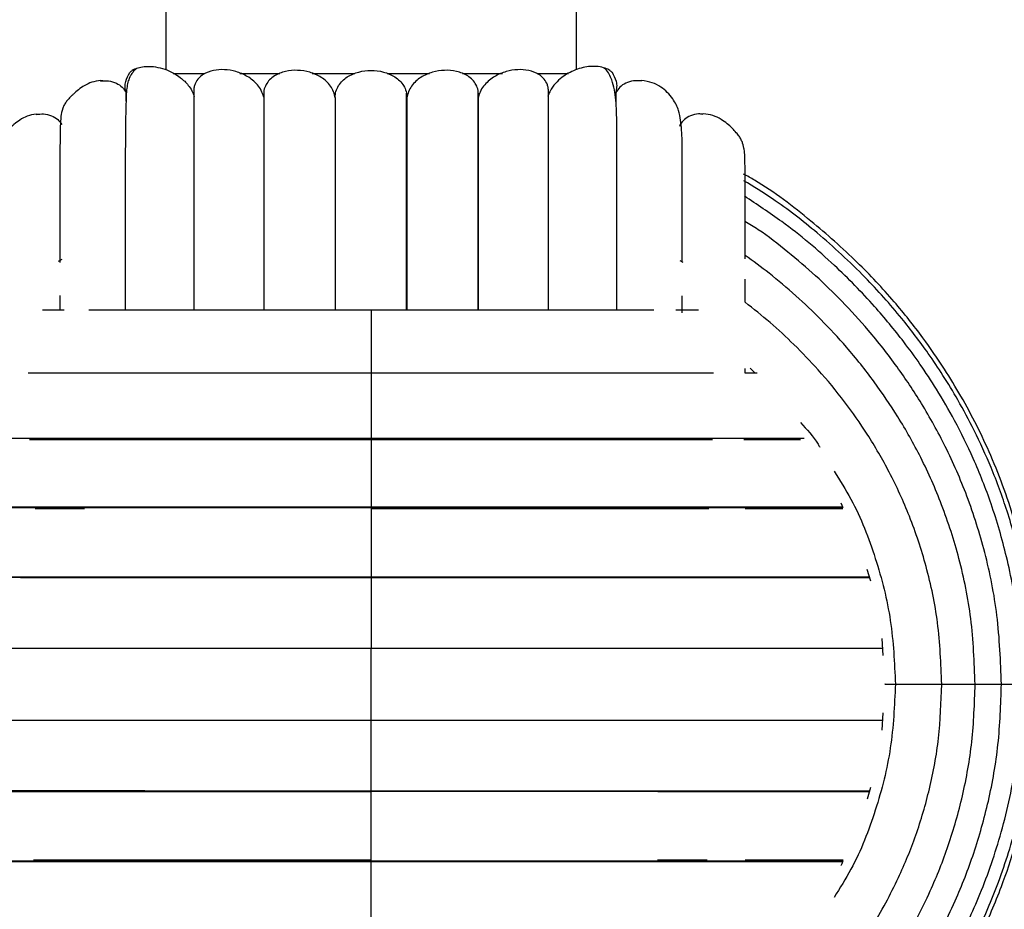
# Paper-space layout '_Derecha' of a CAD drawing. Header units: millimetres. Extents: x -200 to 200, y -56 to 638.
# Tile 3 of 9: x -34 to 62, y -1 to 86. Entities that reach past the tile are written whole.
import ezdxf

# ---------------------------------------------------------------- set-up
doc = ezdxf.new("R2010")
doc.units = ezdxf.units.MM

psp = doc.layouts.new('_Derecha')

# ---------------------------------------------------------------- linework, layer by layer
at = {"color": 7, "linetype": 'Continuous', "lineweight": 25}
for p, q in [((-20, 90.445), (-20, 80.828)), ((20, 80.822), (20, 90.445)), ((-22.796, 80.965), (-22.422, 81.079)), ((-26.129, 79.725), (-26.341, 79.773)), ((-19.283, 80.445), (-16.233, 80.445)), ((-12.793, 80.445), (-8.877, 80.445)), ((-5.728, 80.445), (-1.567, 80.445)), ((1.574, 80.445), (5.689, 80.445)), ((8.911, 80.445), (12.798, 80.445)), ((16.164, 80.445), (19.222, 80.445)), ((26.34, 79.773), (26.128, 79.725)), ((-32.413, 76.47), (-32.625, 76.508)), ((32.364, 76.526), (32.202, 76.487)), ((30.121, 75.486), (30.051, 75.293)), ((-30.12, 62.334), (-30.462, 62.139)), ((30.395, 62.039), (30.12, 62.198)), ((3.442, 57.388), (3.442, 60.533)), ((-30.317, 58.808), (-30.317, 57.386)), ((30.316, 57.146), (30.316, 58.797)), ((36.444, 51.262), (36.444, 51.71)), ((36.919, 51.731), (37.417, 51.262)), ((45.751, 38.611), (45.948, 38.165)), ((0, 38.164), (0, 38.129)), ((48.282, 32.158), (48.642, 31.012)), ((49.743, 25.414), (49.848, 23.743)), ((0, 24.463), (0, 24.474)), ((0, 17.426), (0, 17.416)), ((49.859, 18.161), (49.758, 16.472)), ((48.637, 10.901), (48.304, 9.74)), ((0, 3.725), (0, 3.761))]:
    psp.add_line(p, q, dxfattribs=at)
for points, knots in [([(-22.8, 80.97), (-22.888, 80.895), (-23.034, 80.772), (-23.195, 80.586), (-23.364, 80.362), (-23.564, 79.998), (-23.711, 79.538), (-23.806, 78.956), (-23.853, 78.205), (-23.88, 77.212), (-23.916, 75.436), (-23.938, 72.777), (-23.948, 69.057), (-23.949, 65.15), (-23.949, 61.342), (-23.949, 58.613), (-23.949, 57.386)], [0, 0, 0, 0, 0.007706, 0.012776, 0.018646, 0.033811, 0.066757, 0.11305, 0.173062, 0.252597, 0.329147, 0.491718, 0.638899, 0.771186, 0.897174, 1, 1, 1, 1]), ([(-22.787, 80.968), (-22.877, 80.934), (-23.152, 80.833), (-23.43, 80.612), (-23.477, 80.565), (-23.5, 80.542)], [0, 0, 0, 0, 0.196159, 0.598112, 1, 1, 1, 1]), ([(-22.422, 81.079), (-22.212, 81.111), (-21.8, 81.175), (-21.007, 81.12), (-20.167, 80.919), (-19.335, 80.569), (-18.668, 80.151), (-18.159, 79.717), (-17.78, 79.298), (-17.44, 78.815), (-17.29, 78.399), (-17.22, 78.205)], [0, 0, 0, 0, 0.172182, 0.338445, 0.500361, 0.633004, 0.75109, 0.816469, 0.876104, 0.942162, 1, 1, 1, 1]), ([(-10.45, 78.164), (-10.52, 78.384), (-10.661, 78.824), (-11.189, 79.553), (-12.036, 80.224), (-13.158, 80.684), (-14.285, 80.867), (-15.369, 80.791), (-16.206, 80.488), (-16.784, 80.031), (-17.082, 79.618), (-17.224, 79.207), (-17.274, 78.981), (-17.273, 78.866), (-17.273, 78.864)], [0, 0, 0, 0, 0.066714, 0.133408, 0.26644, 0.4001, 0.533606, 0.666139, 0.799933, 0.866867, 0.933664, 0.967041, 0.999297, 1, 1, 1, 1]), ([(-3.501, 78.078), (-3.539, 78.28), (-3.616, 78.693), (-4.036, 79.424), (-4.824, 80.132), (-5.961, 80.622), (-7.158, 80.811), (-8.344, 80.711), (-9.271, 80.353), (-9.892, 79.864), (-10.239, 79.379), (-10.426, 78.968), (-10.43, 78.727), (-10.431, 78.694)], [0, 0, 0, 0, 0.064928, 0.132373, 0.264135, 0.39648, 0.52882, 0.660818, 0.792715, 0.860918, 0.923647, 0.98939, 1, 1, 1, 1]), ([(-3.5, 78.114), (-3.483, 78.317), (-3.45, 78.723), (-3.188, 79.283), (-2.804, 79.756), (-2.166, 80.258), (-1.218, 80.653), (-0.001, 80.803), (1.216, 80.654), (2.165, 80.259), (2.803, 79.757), (3.187, 79.284), (3.45, 78.724), (3.483, 78.317), (3.5, 78.114)], [0, 0, 0, 0, 0.062549, 0.125113, 0.187481, 0.249993, 0.374979, 0.499939, 0.624899, 0.749884, 0.812393, 0.874753, 0.93731, 1, 1, 1, 1]), ([(10.451, 78.169), (10.456, 78.379), (10.467, 78.799), (10.247, 79.38), (9.89, 79.863), (9.273, 80.353), (8.345, 80.71), (7.159, 80.811), (5.96, 80.622), (4.824, 80.132), (4.036, 79.423), (3.616, 78.693), (3.539, 78.28), (3.501, 78.078)], [0, 0, 0, 0, 0.062675, 0.124943, 0.184363, 0.248953, 0.373877, 0.49898, 0.62444, 0.749816, 0.874625, 0.938507, 1, 1, 1, 1]), ([(17.268, 78.518), (17.269, 78.527), (17.288, 78.642), (17.279, 78.877), (17.229, 79.207), (17.079, 79.619), (16.785, 80.031), (16.206, 80.488), (15.369, 80.791), (14.285, 80.867), (13.158, 80.684), (12.036, 80.224), (11.189, 79.553), (10.661, 78.824), (10.52, 78.384), (10.45, 78.164)], [0, 0, 0, 0, 0.0025549, 0.0327662, 0.0639944, 0.0962933, 0.1609468, 0.2257329, 0.3552347, 0.4835152, 0.6127378, 0.742109, 0.8708728, 0.9354259, 1, 1, 1, 1]), ([(23.5, 80.542), (23.478, 80.566), (23.434, 80.613), (23.081, 80.872), (22.522, 81.083), (21.811, 81.174), (21.043, 81.119), (20.309, 80.957), (19.584, 80.684), (18.9, 80.312), (18.254, 79.825), (17.748, 79.273), (17.395, 78.709), (17.276, 78.366), (17.22, 78.205)], [0, 0, 0, 0, 0.125299, 0.250618, 0.375674, 0.500521, 0.591564, 0.67471, 0.75055, 0.816628, 0.875888, 0.937942, 0.970688, 1, 1, 1, 1]), ([(23.949, 57.389), (23.949, 57.976), (23.949, 60.098), (23.949, 63.437), (23.949, 67.454), (23.948, 71.119), (23.951, 74.177), (23.932, 76.726), (23.81, 78.559), (23.461, 79.826), (23.122, 80.65), (22.734, 80.961), (22.698, 80.99)], [0, 0, 0, 0, 0.048861, 0.176626, 0.310892, 0.451646, 0.597802, 0.736249, 0.86421, 0.925537, 0.993232, 1, 1, 1, 1]), ([(-26.341, 79.773), (-26.628, 79.733), (-27.147, 79.659), (-27.872, 79.315), (-28.44, 78.933), (-28.875, 78.567), (-29.175, 78.274), (-29.396, 78.042), (-29.613, 77.801), (-29.77, 77.574), (-29.911, 77.333), (-30.136, 76.807), (-30.23, 76.165), (-30.275, 75.348), (-30.286, 74.333), (-30.305, 72.665), (-30.313, 70.162), (-30.316, 66.592), (-30.316, 63.881), (-30.316, 62.276), (-30.316, 62.024)], [0, 0, 0, 0, 0.05124, 0.092842, 0.124939, 0.148574, 0.157421, 0.164507, 0.175395, 0.180771, 0.186844, 0.202297, 0.257654, 0.344609, 0.427884, 0.508347, 0.679402, 0.834443, 0.97393, 1, 1, 1, 1]), ([(-26.342, 79.719), (-26.082, 79.743), (-25.556, 79.792), (-24.823, 79.552), (-24.211, 79.168), (-23.973, 78.792), (-23.861, 78.616)], [0, 0, 0, 0, 0.267858, 0.542918, 0.785633, 1, 1, 1, 1]), ([(-23.86, 78.616), (-23.901, 78.787), (-23.985, 79.141), (-23.902, 79.827), (-23.655, 80.266), (-23.5, 80.542)], [0, 0, 0, 0, 0.26013, 0.535489, 1, 1, 1, 1]), ([(23.86, 78.616), (23.901, 78.787), (23.985, 79.141), (23.902, 79.827), (23.655, 80.266), (23.5, 80.542)], [0, 0, 0, 0, 0.26013, 0.535489, 1, 1, 1, 1]), ([(26.343, 79.719), (26.083, 79.743), (25.557, 79.792), (24.823, 79.552), (24.211, 79.168), (23.972, 78.792), (23.86, 78.616)], [0, 0, 0, 0, 0.268393, 0.543252, 0.785789, 1, 1, 1, 1]), ([(30.316, 62.084), (30.316, 63.036), (30.316, 65.343), (30.316, 68.512), (30.315, 71.442), (30.317, 73.873), (30.22, 75.607), (29.995, 76.851), (29.423, 78.087), (28.45, 79.039), (27.395, 79.609), (26.701, 79.717), (26.34, 79.773)], [0, 0, 0, 0, 0.104175, 0.252639, 0.406664, 0.55223, 0.686455, 0.750823, 0.822671, 0.905394, 0.950907, 1, 1, 1, 1]), ([(-17.268, 78.864), (-17.268, 78.059), (-17.268, 76.388), (-17.268, 72.621), (-17.268, 68.201), (-17.268, 63.342), (-17.268, 59.718), (-17.268, 57.652), (-17.268, 57.387)], [0, 0, 0, 0, 0.1965392, 0.408114, 0.6082042, 0.7968075, 0.9738943, 1, 1, 1, 1]), ([(-10.432, 78.694), (-10.432, 77.758), (-10.433, 75.791), (-10.433, 71.776), (-10.433, 67.17), (-10.433, 62.422), (-10.433, 58.995), (-10.433, 57.387)], [0, 0, 0, 0, 0.200289, 0.420899, 0.629525, 0.826141, 1, 1, 1, 1]), ([(10.434, 57.388), (10.434, 57.796), (10.434, 59.637), (10.434, 62.898), (10.433, 67.237), (10.433, 71.068), (10.433, 74.303), (10.433, 76.805), (10.432, 78.114), (10.432, 78.718)], [0, 0, 0, 0, 0.043421, 0.195815, 0.370843, 0.568505, 0.712918, 0.867404, 1, 1, 1, 1]), ([(17.268, 57.388), (17.268, 58.161), (17.268, 60.386), (17.268, 63.99), (17.268, 68.265), (17.268, 71.96), (17.268, 74.982), (17.268, 77.263), (17.268, 78.367), (17.268, 78.886)], [0, 0, 0, 0, 0.077837, 0.224095, 0.392072, 0.581752, 0.72031, 0.868511, 1, 1, 1, 1]), ([(-23.861, 77.762), (-23.861, 77.872), (-23.861, 78.546), (-23.861, 78.584), (-23.86, 78.616)], [0, 0, 0, 0, 0.163148, 1, 1, 1, 1]), ([(-10.451, 78.169), (-10.451, 77.134), (-10.451, 75.064), (-10.451, 70.948), (-10.452, 66.176), (-10.452, 61.625), (-10.452, 58.515), (-10.452, 57.387)], [0, 0, 0, 0, 0.218748, 0.437558, 0.656429, 0.875344, 1, 1, 1, 1]), ([(-3.501, 78.078), (-3.501, 76.982), (-3.501, 74.791), (-3.501, 70.563), (-3.501, 65.723), (-3.502, 61.298), (-3.502, 58.357), (-3.502, 57.387)], [0, 0, 0, 0, 0.222706, 0.445392, 0.668027, 0.890618, 1, 1, 1, 1]), ([(-3.5, 78.114), (-3.5, 77.022), (-3.5, 74.839), (-3.5, 70.622), (-3.5, 65.791), (-3.5, 61.346), (-3.5, 58.38), (-3.5, 57.387)], [0, 0, 0, 0, 0.222046, 0.444101, 0.66617, 0.888233, 1, 1, 1, 1]), ([(3.442, 60.533), (3.442, 61.435), (3.442, 64.043), (3.442, 67.93), (3.442, 72.245), (3.442, 75.891), (3.442, 77.711), (3.442, 78.528)], [0, 0, 0, 0, 0.116285, 0.335886, 0.56553, 0.805209, 1, 1, 1, 1]), ([(3.5, 78.114), (3.5, 77.022), (3.5, 74.839), (3.5, 70.622), (3.5, 65.791), (3.5, 61.346), (3.5, 58.381), (3.5, 57.388)], [0, 0, 0, 0, 0.222049, 0.444107, 0.66618, 0.888245, 1, 1, 1, 1]), ([(3.502, 57.388), (3.502, 58.357), (3.502, 61.298), (3.501, 65.723), (3.501, 70.562), (3.501, 74.79), (3.501, 76.982), (3.501, 78.078)], [0, 0, 0, 0, 0.109346, 0.331947, 0.554581, 0.777272, 1, 1, 1, 1]), ([(10.452, 57.388), (10.452, 58.516), (10.452, 61.625), (10.452, 66.176), (10.451, 70.948), (10.451, 75.064), (10.451, 77.134), (10.451, 78.169)], [0, 0, 0, 0, 0.124602, 0.343534, 0.562405, 0.781241, 1, 1, 1, 1]), ([(23.861, 77.23), (23.861, 77.544), (23.861, 78.454), (23.861, 78.552), (23.86, 78.616)], [0, 0, 0, 0, 0.344977, 1, 1, 1, 1]), ([(-32.625, 76.508), (-32.913, 76.453), (-33.436, 76.354), (-34.156, 75.972), (-34.715, 75.559), (-35.138, 75.169), (-35.425, 74.861), (-35.636, 74.615), (-35.836, 74.364), (-35.982, 74.128), (-36.111, 73.881), (-36.312, 73.348), (-36.386, 72.712), (-36.42, 71.916), (-36.426, 70.925), (-36.439, 69.303), (-36.443, 66.83), (-36.444, 64.266), (-36.444, 62.673), (-36.444, 62.392)], [0, 0, 0, 0, 0.059242, 0.107445, 0.144758, 0.172544, 0.183103, 0.191677, 0.20499, 0.211456, 0.218649, 0.236681, 0.300688, 0.40114, 0.496715, 0.588892, 0.784698, 0.962005, 1, 1, 1, 1]), ([(-32.623, 76.453), (-32.378, 76.489), (-31.868, 76.563), (-31.134, 76.366), (-30.502, 76.017), (-30.243, 75.655), (-30.122, 75.486)], [0, 0, 0, 0, 0.258305, 0.536954, 0.782835, 1, 1, 1, 1]), ([(32.361, 76.474), (32.203, 76.495), (31.781, 76.551), (31.134, 76.363), (30.502, 76.017), (30.243, 75.655), (30.121, 75.486)], [0, 0, 0, 0, 0.183223, 0.490079, 0.760852, 1, 1, 1, 1]), ([(36.444, 62.392), (36.444, 62.705), (36.444, 64.333), (36.443, 66.925), (36.438, 69.316), (36.428, 70.818), (36.419, 71.666), (36.407, 72.36), (36.36, 72.967), (36.267, 73.48), (36.096, 73.916), (35.963, 74.162), (35.809, 74.401), (35.527, 74.749), (35.137, 75.174), (34.636, 75.617), (34.034, 76.037), (33.242, 76.416), (32.675, 76.487), (32.364, 76.526)], [0, 0, 0, 0, 0.042309, 0.219517, 0.415191, 0.493112, 0.573698, 0.649048, 0.716763, 0.762385, 0.779593, 0.786482, 0.792767, 0.806331, 0.826255, 0.854765, 0.892527, 0.94101, 1, 1, 1, 1]), ([(65, 20.945), (64.887, 23.63), (64.667, 28.89), (62.973, 36.375), (60.567, 43.077), (58.064, 48.058), (55.765, 51.834), (53.628, 54.932), (50.828, 58.445), (47.233, 62.3), (42.697, 66.276), (38.972, 69.157), (36.639, 70.462), (36.285, 70.66)], [0, 0, 0, 0, 0.134195, 0.26294, 0.38198, 0.489785, 0.541126, 0.603072, 0.677936, 0.76569, 0.866292, 0.979712, 1, 1, 1, 1]), ([(64.6, 20.945), (64.53, 23.044), (64.398, 27.048), (63.41, 32.689), (62.072, 37.643), (60.503, 41.912), (58.862, 45.518), (57.269, 48.496), (55.76, 50.987), (53.969, 53.662), (51.509, 56.908), (47.95, 60.904), (43.721, 64.789), (39.74, 67.911), (37.249, 69.434), (36.316, 70.004)], [0, 0, 0, 0, 0.106403, 0.202952, 0.289622, 0.366422, 0.43335, 0.490416, 0.537635, 0.580991, 0.653657, 0.744012, 0.851999, 0.944559, 1, 1, 1, 1]), ([(63.352, 20.945), (63.274, 23.138), (63.126, 27.32), (62.023, 33.201), (60.531, 38.349), (58.784, 42.768), (56.962, 46.484), (55.197, 49.538), (53.529, 52.082), (51.551, 54.799), (48.844, 58.079), (44.929, 62.058), (40.683, 65.666), (37.591, 67.692), (36.359, 68.499)], [0, 0, 0, 0, 0.115243, 0.219809, 0.313681, 0.396858, 0.469344, 0.531154, 0.582306, 0.629237, 0.707882, 0.805684, 0.922572, 1, 1, 1, 1]), ([(61.395, 20.945), (61.31, 23.188), (61.147, 27.514), (59.91, 33.656), (58.179, 39.155), (56.066, 43.995), (53.749, 48.191), (51.232, 51.973), (48.621, 55.295), (45.945, 58.226), (43.322, 60.77), (40.586, 63.07), (38.319, 64.903), (36.838, 65.769), (36.397, 66.027)], [0, 0, 0, 0, 0.125233, 0.241465, 0.348658, 0.446827, 0.535967, 0.616079, 0.700346, 0.771721, 0.837675, 0.904261, 0.97148, 1, 1, 1, 1]), ([(58.835, 20.945), (58.753, 23.087), (58.594, 27.216), (57.394, 33.076), (55.716, 38.317), (53.671, 42.924), (51.433, 46.913), (49.003, 50.503), (46.486, 53.652), (43.912, 56.43), (41.385, 58.826), (38.917, 60.922), (37.211, 62.163), (36.424, 62.735)], [0, 0, 0, 0, 0.1303422, 0.2513024, 0.3628493, 0.4649986, 0.5577351, 0.6410757, 0.7287495, 0.8030038, 0.8715535, 0.9407605, 1, 1, 1, 1]), ([(36.444, 58.158), (36.444, 58.729), (36.444, 59.527), (36.444, 60.213), (36.444, 60.407)], [0, 0, 0, 0, 0.716587, 1, 1, 1, 1]), ([(55.583, 20.945), (55.504, 22.953), (55.35, 26.824), (54.189, 32.311), (52.569, 37.208), (50.601, 41.502), (48.452, 45.21), (46.125, 48.538), (43.722, 51.451), (41.268, 54.01), (38.893, 56.211), (37.253, 57.514), (36.438, 58.162)], [0, 0, 0, 0, 0.138858, 0.267715, 0.386532, 0.495292, 0.594017, 0.682736, 0.776047, 0.85509, 0.927949, 1, 1, 1, 1]), ([(-29.876, 57.386), (-30.214, 57.386), (-30.959, 57.386), (-31.623, 57.386), (-31.986, 57.386)], [0, 0, 0, 0, 0.453886, 1, 1, 1, 1]), ([(-0.001, 57.388), (-2.12, 57.387), (-6.163, 57.387), (-11.794, 57.387), (-16.644, 57.387), (-20.729, 57.387), (-24.076, 57.386), (-26.255, 57.386), (-27.289, 57.386), (-27.475, 57.386)], [0, 0, 0, 0, 0.211613, 0.4036033, 0.5759532, 0.728669, 0.8616998, 0.9750149, 1, 1, 1, 1]), ([(27.546, 57.389), (26.445, 57.389), (23.916, 57.389), (19.343, 57.389), (14.417, 57.388), (9.524, 57.388), (4.886, 57.388), (1.658, 57.388), (-0.001, 57.388)], [0, 0, 0, 0, 0.142377, 0.32693, 0.531339, 0.678723, 0.834935, 1, 1, 1, 1]), ([(-0.001, 57.359), (-0.001, 57.365), (-0.001, 57.385), (-0.001, 57.092), (-0.001, 56.429), (-0.001, 55.373), (0, 54.155), (0, 52.999), (0, 52.08), (0, 51.447), (0, 51.188), (0, 51.067)], [0, 0, 0, 0, 0.041331, 0.135009, 0.289534, 0.44283, 0.596127, 0.750651, 0.84433, 0.926992, 1, 1, 1, 1]), ([(31.876, 57.389), (31.654, 57.389), (30.973, 57.389), (30.197, 57.389), (29.675, 57.389)], [0, 0, 0, 0, 0.326919, 1, 1, 1, 1]), ([(0, 51.26), (-2.282, 51.26), (-6.635, 51.26), (-12.707, 51.259), (-17.952, 51.259), (-22.378, 51.259), (-26.031, 51.259), (-28.972, 51.259), (-31.375, 51.259), (-32.751, 51.259), (-33.406, 51.259)], [0, 0, 0, 0, 0.183404, 0.349801, 0.499191, 0.63159, 0.746922, 0.845214, 0.926439, 1, 1, 1, 1]), ([(33.361, 51.261), (32.383, 51.261), (30.129, 51.261), (26.021, 51.261), (20.886, 51.261), (15.541, 51.261), (10.261, 51.26), (5.261, 51.26), (1.785, 51.26), (0, 51.26)], [0, 0, 0, 0, 0.109832, 0.253191, 0.413883, 0.591873, 0.72022, 0.856261, 1, 1, 1, 1]), ([(0, 51.232), (0, 51.233), (0, 51.233), (0, 50.894), (0, 50.176), (0, 49.078), (0, 47.835), (0, 46.674), (0, 45.768), (0, 45.156), (0, 44.918), (0, 44.806)], [0, 0, 0, 0, 0.049375, 0.142268, 0.295495, 0.447506, 0.599516, 0.752744, 0.845636, 0.927605, 1, 1, 1, 1]), ([(37.605, 51.262), (37.254, 51.262), (36.883, 51.262), (36.463, 51.262), (36.441, 51.262)], [0, 0, 0, 0, 0.946936, 1, 1, 1, 1]), ([(41.83, 46.446), (42.445, 45.776), (43.14, 45.017), (43.658, 44.134), (43.718, 44.032)], [0, 0, 0, 0, 0.8836443, 1, 1, 1, 1]), ([(0, 44.892), (-2.419, 44.892), (-7.033, 44.892), (-13.474, 44.892), (-19.046, 44.892), (-23.755, 44.892), (-27.647, 44.891), (-30.789, 44.891), (-33.362, 44.891), (-35.747, 44.891), (-38.237, 44.89), (-40.495, 44.889), (-41.778, 44.888), (-42.255, 44.888)], [0, 0, 0, 0, 0.14482, 0.276223, 0.394203, 0.498758, 0.589871, 0.667531, 0.731733, 0.790999, 0.863286, 0.94918, 1, 1, 1, 1]), ([(-33.25, 44.804), (-33.104, 44.804), (-31.294, 44.804), (-27.195, 44.804), (-20.999, 44.805), (-14.267, 44.805), (-7.222, 44.805), (-2.407, 44.805), (0, 44.806)], [0, 0, 0, 0, 0.01719, 0.213395, 0.409804, 0.606415, 0.803164, 1, 1, 1, 1]), ([(42.184, 44.894), (41.821, 44.894), (40.772, 44.894), (38.72, 44.894), (35.827, 44.894), (32.165, 44.894), (27.642, 44.894), (22.164, 44.893), (16.486, 44.893), (10.881, 44.893), (5.578, 44.893), (1.893, 44.893), (0, 44.892)], [0, 0, 0, 0, 0.038274, 0.110424, 0.196326, 0.295969, 0.409331, 0.536407, 0.677185, 0.778692, 0.886293, 1, 1, 1, 1]), ([(0, 44.877), (0, 44.851), (0, 44.791), (0, 44.325), (0, 43.482), (0, 42.293), (0, 41), (0, 39.844), (0, 38.984), (0, 38.434), (0, 38.25), (0, 38.164)], [0, 0, 0, 0, 0.067417, 0.158546, 0.308866, 0.457991, 0.607116, 0.757436, 0.848565, 0.928979, 1, 1, 1, 1]), ([(0, 44.806), (2.408, 44.806), (7.222, 44.806), (14.267, 44.806), (21, 44.806), (27.195, 44.807), (31.294, 44.807), (33.106, 44.807), (33.252, 44.807)], [0, 0, 0, 0, 0.196813, 0.393564, 0.59016, 0.786557, 0.982735, 1, 1, 1, 1]), ([(36.293, 44.807), (36.812, 44.807), (38.939, 44.807), (40.581, 44.807), (41.821, 44.807)], [0, 0, 0, 0, 0.244346, 1, 1, 1, 1]), ([(45.101, 41.717), (45.668, 40.814), (47.341, 38.147), (49.228, 33.243), (50.786, 27.181), (50.974, 23.023), (51.067, 20.945)], [0, 0, 0, 0, 0.146026, 0.431011, 0.715614, 1, 1, 1, 1]), ([(-45.952, 38.163), (-45.347, 38.163), (-43.526, 38.163), (-39.638, 38.163), (-34.387, 38.163), (-28.42, 38.163), (-21.88, 38.164), (-14.865, 38.164), (-7.519, 38.164), (-2.506, 38.164), (0, 38.164)], [0, 0, 0, 0, 0.066223, 0.199378, 0.33262, 0.465948, 0.599371, 0.732864, 0.866418, 1, 1, 1, 1]), ([(0, 38.213), (-1.702, 38.213), (-5.002, 38.213), (-9.748, 38.213), (-14.745, 38.213), (-19.8, 38.213), (-24.701, 38.213), (-28.753, 38.213), (-32.027, 38.213), (-34.709, 38.213), (-37.192, 38.212), (-39.804, 38.211), (-42.639, 38.209), (-44.759, 38.207), (-45.774, 38.206), (-45.934, 38.205)], [0, 0, 0, 0, 0.091895, 0.178191, 0.25889, 0.369424, 0.467373, 0.552736, 0.625506, 0.685676, 0.741173, 0.808859, 0.889298, 0.982515, 1, 1, 1, 1]), ([(-32.729, 38.085), (-32.123, 38.084), (-30.615, 38.084), (-28.915, 38.083), (-27.898, 38.083)], [0, 0, 0, 0, 0.40102, 1, 1, 1, 1]), ([(45.885, 38.212), (45.443, 38.212), (44.459, 38.213), (42.647, 38.212), (40.301, 38.213), (37.275, 38.213), (33.461, 38.213), (28.748, 38.213), (23.045, 38.213), (17.138, 38.213), (11.309, 38.213), (5.797, 38.213), (1.967, 38.213), (0, 38.213)], [0, 0, 0, 0, 0.0451082, 0.1004767, 0.1679665, 0.2483126, 0.341506, 0.4475316, 0.5663842, 0.698059, 0.7930055, 0.8936555, 1, 1, 1, 1]), ([(0, 38.205), (0, 38.163), (0, 38.071), (0, 37.546), (0, 36.653), (0, 35.43), (0, 34.124), (0, 32.977), (0, 32.144), (0, 31.626), (0, 31.469), (0, 31.395)], [0, 0, 0, 0, 0.074084, 0.164562, 0.313807, 0.461866, 0.609925, 0.75917, 0.849648, 0.929486, 1, 1, 1, 1]), ([(0, 38.164), (2.507, 38.165), (7.519, 38.165), (14.865, 38.165), (21.88, 38.165), (28.42, 38.166), (34.386, 38.166), (39.637, 38.166), (43.525, 38.166), (45.344, 38.166), (45.947, 38.166)], [0, 0, 0, 0, 0.133609, 0.26718, 0.400694, 0.534136, 0.667485, 0.80075, 0.933926, 1, 1, 1, 1]), ([(0, 38.077), (2.456, 38.077), (7.14, 38.077), (13.681, 38.077), (19.337, 38.078), (24.12, 38.078), (28.063, 38.078), (30.91, 38.078), (32.398, 38.078), (32.886, 38.078)], [0, 0, 0, 0, 0.205377, 0.391705, 0.558969, 0.707193, 0.836317, 0.94637, 1, 1, 1, 1]), ([(36.44, 38.078), (37.177, 38.078), (38.922, 38.079), (41.545, 38.08), (44.035, 38.081), (45.391, 38.083), (45.948, 38.083)], [0, 0, 0, 0, 0.197478, 0.468236, 0.781713, 1, 1, 1, 1]), ([(0, 31.376), (-1.752, 31.376), (-5.148, 31.376), (-10.035, 31.376), (-15.18, 31.376), (-20.386, 31.376), (-25.435, 31.375), (-29.612, 31.375), (-32.987, 31.375), (-35.753, 31.375), (-38.314, 31.375), (-41.007, 31.372), (-43.948, 31.367), (-46.577, 31.361), (-48.01, 31.356), (-48.571, 31.354)], [0, 0, 0, 0, 0.088152, 0.170936, 0.24836, 0.354394, 0.448358, 0.530265, 0.600095, 0.657844, 0.711045, 0.775927, 0.853053, 0.942443, 1, 1, 1, 1]), ([(-48.563, 31.376), (-47.375, 31.375), (-44.967, 31.372), (-40.716, 31.368), (-36.324, 31.364), (-31.965, 31.361), (-27.249, 31.358), (-22.213, 31.356), (-16.91, 31.353), (-11.396, 31.351), (-5.736, 31.349), (-1.912, 31.347), (0, 31.347)], [0, 0, 0, 0, 0.122028, 0.247247, 0.341221, 0.43523, 0.529272, 0.623345, 0.717459, 0.811604, 0.905782, 1, 1, 1, 1]), ([(-48.521, 31.395), (-47.561, 31.395), (-45.352, 31.395), (-40.933, 31.395), (-35.485, 31.395), (-29.321, 31.395), (-22.565, 31.395), (-15.327, 31.395), (-7.751, 31.395), (-2.584, 31.395), (0, 31.395)], [0, 0, 0, 0, 0.098762, 0.227341, 0.355977, 0.484681, 0.613443, 0.742265, 0.871118, 1, 1, 1, 1]), ([(0, 31.395), (2.583, 31.395), (7.75, 31.395), (15.326, 31.395), (22.564, 31.395), (29.32, 31.395), (35.485, 31.395), (40.933, 31.395), (45.352, 31.395), (47.562, 31.395), (48.522, 31.395)], [0, 0, 0, 0, 0.128868, 0.25772, 0.386537, 0.515296, 0.643993, 0.772632, 0.901205, 1, 1, 1, 1]), ([(0, 31.395), (0, 31.346), (0, 31.292), (0, 31.351), (0, 31.357)], [0, 0, 0, 0, 0.912946, 1, 1, 1, 1]), ([(48.57, 31.374), (48.303, 31.375), (47.479, 31.377), (45.963, 31.378), (43.945, 31.378), (41.516, 31.378), (38.397, 31.378), (34.463, 31.378), (29.605, 31.377), (23.728, 31.377), (17.645, 31.377), (11.643, 31.377), (5.968, 31.377), (2.025, 31.376), (0, 31.376)], [0, 0, 0, 0, 0.027794, 0.085715, 0.138729, 0.203354, 0.280272, 0.369488, 0.470999, 0.584788, 0.710866, 0.801782, 0.898157, 1, 1, 1, 1]), ([(0, 31.366), (0, 31.365), (0, 31.355), (0, 31.096), (0, 30.504), (0, 29.499), (0, 28.225), (0, 26.907), (0, 25.798), (0, 25.033), (0, 24.589), (0, 24.491), (0, 24.445)], [0, 0, 0, 0, 0.007671, 0.086444, 0.175714, 0.322967, 0.469049, 0.615132, 0.762385, 0.851655, 0.930428, 1, 1, 1, 1]), ([(0, 31.347), (1.717, 31.347), (5.046, 31.347), (9.835, 31.347), (14.877, 31.346), (19.976, 31.346), (24.919, 31.346), (29.006, 31.346), (32.306, 31.346), (35.011, 31.346), (37.513, 31.346), (40.126, 31.347), (42.974, 31.349), (45.933, 31.352), (47.665, 31.355), (48.574, 31.356)], [0, 0, 0, 0, 0.084721, 0.164288, 0.238691, 0.340584, 0.430863, 0.509522, 0.576562, 0.631983, 0.683111, 0.745449, 0.819481, 0.905192, 1, 1, 1, 1]), ([(-49.784, 24.445), (-48.671, 24.445), (-46.283, 24.445), (-41.609, 24.445), (-36.045, 24.445), (-29.765, 24.445), (-22.893, 24.445), (-15.542, 24.445), (-7.857, 24.445), (-2.619, 24.445), (0, 24.445)], [0, 0, 0, 0, 0.110826, 0.237861, 0.364907, 0.491936, 0.618952, 0.745969, 0.872991, 1, 1, 1, 1]), ([(0, 24.445), (2.618, 24.445), (7.853, 24.445), (15.531, 24.445), (22.871, 24.446), (29.727, 24.446), (35.985, 24.446), (41.527, 24.446), (46.232, 24.447), (48.651, 24.447), (49.803, 24.447)], [0, 0, 0, 0, 0.1264888, 0.2529631, 0.3794334, 0.5058734, 0.6323008, 0.758694, 0.8850701, 1, 1, 1, 1]), ([(0, 24.445), (2.619, 24.445), (7.857, 24.445), (15.542, 24.445), (22.893, 24.445), (29.764, 24.445), (36.044, 24.445), (41.609, 24.445), (46.278, 24.445), (48.662, 24.445), (49.771, 24.445)], [0, 0, 0, 0, 0.1270636, 0.2541242, 0.3811935, 0.508269, 0.6353521, 0.7624432, 0.8895326, 1, 1, 1, 1]), ([(0, 17.445), (0, 17.466), (0, 17.513), (0, 17.885), (0, 18.578), (0, 19.638), (0, 20.945), (0, 22.251), (0, 23.312), (0, 24.005), (0, 24.377), (0, 24.423), (0, 24.445)], [0, 0, 0, 0, 0.065517, 0.139697, 0.223764, 0.362433, 0.5, 0.637567, 0.776236, 0.860303, 0.934483, 1, 1, 1, 1]), ([(36.198, -21.003), (37.044, -20.393), (39.083, -18.922), (42.289, -16.152), (45.673, -12.731), (48.924, -8.763), (51.919, -4.299), (54.397, 0.436), (56.325, 5.301), (57.702, 10.157), (58.649, 15.419), (58.772, 19.071), (58.835, 20.945)], [0, 0, 0, 0, 0.063138, 0.152279, 0.256216, 0.354192, 0.462536, 0.581261, 0.677172, 0.778949, 0.886569, 1, 1, 1, 1]), ([(36.323, -28.782), (37.784, -27.84), (40.69, -25.966), (44.517, -22.85), (47.741, -19.84), (50.343, -17.062), (52.572, -14.395), (54.853, -11.331), (57.192, -7.698), (59.49, -3.399), (61.36, 0.965), (62.862, 5.453), (64.004, 10.114), (64.833, 15.34), (64.943, 19.023), (65, 20.945)], [0, 0, 0, 0, 0.086933, 0.1729209, 0.2464696, 0.3075428, 0.3632453, 0.4203221, 0.4985673, 0.5792558, 0.6639439, 0.7358301, 0.8158035, 0.9038702, 1, 1, 1, 1]), ([(36.357, -28.156), (36.461, -28.096), (37.869, -27.283), (40.258, -25.558), (43.37, -23.145), (45.886, -20.915), (47.963, -18.889), (50.165, -16.544), (52.785, -13.419), (55.886, -9.046), (58.731, -4.034), (61.141, 1.47), (62.988, 7.284), (64.329, 13.86), (64.507, 18.517), (64.6, 20.945)], [0, 0, 0, 0, 0.006062, 0.082473, 0.149092, 0.205906, 0.252903, 0.296275, 0.36904, 0.459565, 0.567894, 0.660863, 0.763875, 0.876929, 1, 1, 1, 1]), ([(36.403, -26.621), (36.501, -26.562), (37.776, -25.801), (39.919, -24.225), (42.678, -22.061), (44.948, -20.053), (47.068, -18.004), (49.308, -15.612), (51.79, -12.621), (54.412, -8.956), (57.035, -4.549), (59.491, 0.654), (61.549, 6.687), (63.048, 13.54), (63.248, 18.408), (63.352, 20.945)], [0, 0, 0, 0, 0.006011, 0.078134, 0.139656, 0.190553, 0.237508, 0.294798, 0.362915, 0.441882, 0.531717, 0.632443, 0.744075, 0.866605, 1, 1, 1, 1]), ([(36.43, -24.204), (36.771, -23.981), (38.188, -23.051), (40.76, -21.076), (44.267, -18.047), (47.777, -14.421), (51.153, -10.237), (54.256, -5.534), (56.818, -0.555), (58.808, 4.552), (60.228, 9.645), (61.204, 15.158), (61.33, 18.982), (61.395, 20.945)], [0, 0, 0, 0, 0.022759, 0.094699, 0.180896, 0.281393, 0.376107, 0.480818, 0.595543, 0.688204, 0.786507, 0.890443, 1, 1, 1, 1]), ([(36.441, -16.206), (37.198, -15.63), (39.524, -13.858), (42.695, -10.73), (46.046, -6.798), (48.912, -2.656), (51.295, 1.749), (53.154, 6.288), (54.486, 10.83), (55.403, 15.762), (55.522, 19.187), (55.583, 20.945)], [0, 0, 0, 0, 0.065889, 0.2025078, 0.3074496, 0.4235263, 0.550799, 0.6536412, 0.7628102, 0.8782828, 1, 1, 1, 1]), ([(51.067, 20.945), (50.974, 18.867), (50.786, 14.709), (49.228, 8.647), (47.342, 3.745), (45.669, 1.079), (45.103, 0.176)], [0, 0, 0, 0, 0.284426, 0.56909, 0.854122, 1, 1, 1, 1]), ([(50.069, 20.945), (50.055, 20.945), (50.008, 20.945), (50.192, 20.945), (50.535, 20.945), (50.897, 20.945), (51.067, 20.945)], [0, 0, 0, 0, 0.142425, 0.464609, 0.748906, 1, 1, 1, 1]), ([(51.067, 20.945), (51.258, 20.945), (51.664, 20.945), (52.39, 20.945), (53.289, 20.945), (54.23, 20.945), (55.014, 20.945), (55.512, 20.945), (55.53, 20.945), (55.538, 20.945)], [0, 0, 0, 0, 0.088659, 0.189041, 0.302801, 0.490451, 0.676609, 0.862768, 1, 1, 1, 1]), ([(55.583, 20.945), (55.667, 20.945), (56.017, 20.945), (56.756, 20.945), (57.659, 20.945), (58.379, 20.945), (58.801, 20.945), (58.785, 20.945), (58.779, 20.945)], [0, 0, 0, 0, 0.044022, 0.183656, 0.413984, 0.642483, 0.870981, 1, 1, 1, 1]), ([(58.835, 20.945), (58.881, 20.945), (59.189, 20.945), (59.838, 20.945), (60.636, 20.945), (61.177, 20.945), (61.444, 20.945), (61.377, 20.945), (61.368, 20.945)], [0, 0, 0, 0, 0.027763, 0.185476, 0.445627, 0.703711, 0.961795, 1, 1, 1, 1]), ([(61.395, 20.945), (61.553, 20.945), (62.093, 20.945), (62.739, 20.945), (63.258, 20.945), (63.314, 20.945), (63.341, 20.945)], [0, 0, 0, 0, 0.123939, 0.423628, 0.720936, 1, 1, 1, 1]), ([(-49.772, 17.445), (-48.663, 17.445), (-46.278, 17.445), (-41.609, 17.445), (-36.045, 17.445), (-29.765, 17.445), (-22.893, 17.445), (-15.542, 17.445), (-7.857, 17.445), (-2.619, 17.445), (0, 17.445)], [0, 0, 0, 0, 0.1104861, 0.2375703, 0.364664, 0.4917422, 0.6188067, 0.7458722, 0.8729426, 1, 1, 1, 1]), ([(0, 17.445), (2.619, 17.445), (7.857, 17.445), (15.542, 17.445), (22.893, 17.445), (29.764, 17.445), (36.044, 17.445), (41.609, 17.445), (46.282, 17.445), (48.671, 17.445), (49.783, 17.445)], [0, 0, 0, 0, 0.127015, 0.254027, 0.381048, 0.508074, 0.635109, 0.762151, 0.889192, 1, 1, 1, 1]), ([(0, 17.445), (2.618, 17.445), (7.853, 17.445), (15.531, 17.444), (22.871, 17.444), (29.727, 17.444), (35.985, 17.444), (41.528, 17.443), (46.237, 17.443), (48.66, 17.443), (49.816, 17.443)], [0, 0, 0, 0, 0.1264379, 0.2528612, 0.3792807, 0.5056698, 0.6320463, 0.7583886, 0.8847139, 1, 1, 1, 1]), ([(0, 10.524), (0, 10.525), (0, 10.535), (0, 10.794), (0, 11.386), (0, 12.391), (0, 13.665), (0, 14.983), (0, 16.092), (0, 16.856), (0, 17.301), (0, 17.399), (0, 17.445)], [0, 0, 0, 0, 0.007671, 0.086444, 0.175714, 0.322967, 0.469049, 0.615132, 0.762385, 0.851655, 0.930428, 1, 1, 1, 1]), ([(0, 10.495), (0, 10.544), (0, 10.598), (0, 10.538), (0, 10.533)], [0, 0, 0, 0, 0.91085, 1, 1, 1, 1]), ([(0, 10.543), (-1.717, 10.543), (-5.046, 10.543), (-9.836, 10.543), (-14.877, 10.543), (-19.977, 10.544), (-24.919, 10.544), (-29.006, 10.544), (-32.307, 10.544), (-35.012, 10.544), (-37.513, 10.544), (-40.126, 10.543), (-42.974, 10.541), (-45.933, 10.538), (-47.665, 10.535), (-48.575, 10.533)], [0, 0, 0, 0, 0.084728, 0.164292, 0.238691, 0.340583, 0.430857, 0.509517, 0.576558, 0.631979, 0.683103, 0.745436, 0.819464, 0.905177, 1, 1, 1, 1]), ([(-48.572, 10.519), (-48.305, 10.519), (-47.48, 10.516), (-45.964, 10.515), (-43.946, 10.515), (-41.517, 10.515), (-38.398, 10.515), (-34.464, 10.515), (-29.606, 10.515), (-23.729, 10.514), (-17.645, 10.514), (-11.643, 10.514), (-5.968, 10.514), (-2.026, 10.514), (0, 10.513)], [0, 0, 0, 0, 0.0278249, 0.085739, 0.1387503, 0.2033754, 0.2802936, 0.3695037, 0.4710113, 0.5848075, 0.710871, 0.8017874, 0.8981624, 1, 1, 1, 1]), ([(-48.523, 10.495), (-47.562, 10.495), (-45.353, 10.495), (-40.933, 10.495), (-35.485, 10.495), (-29.321, 10.495), (-22.565, 10.495), (-15.327, 10.495), (-7.751, 10.495), (-2.584, 10.495), (0, 10.495)], [0, 0, 0, 0, 0.0988047, 0.2273776, 0.356008, 0.4847057, 0.6134617, 0.7422776, 0.8711242, 1, 1, 1, 1]), ([(48.562, 10.514), (47.374, 10.515), (44.967, 10.518), (40.716, 10.522), (36.324, 10.526), (31.964, 10.529), (27.248, 10.532), (22.213, 10.534), (16.909, 10.537), (11.395, 10.539), (5.736, 10.541), (1.912, 10.542), (0, 10.543)], [0, 0, 0, 0, 0.12202, 0.247238, 0.341219, 0.43523, 0.52927, 0.623346, 0.717461, 0.811608, 0.905791, 1, 1, 1, 1]), ([(0, 10.513), (1.751, 10.513), (5.148, 10.513), (10.034, 10.513), (15.179, 10.513), (20.385, 10.513), (25.434, 10.513), (29.611, 10.512), (32.986, 10.512), (35.752, 10.512), (38.313, 10.512), (41.006, 10.515), (43.948, 10.52), (46.576, 10.525), (48.008, 10.53), (48.569, 10.532)], [0, 0, 0, 0, 0.088158, 0.170944, 0.248365, 0.35441, 0.448383, 0.530281, 0.600112, 0.657868, 0.711073, 0.775955, 0.853082, 0.94248, 1, 1, 1, 1]), ([(0, 3.685), (0, 3.726), (0, 3.819), (0, 4.344), (0, 5.237), (0, 6.46), (0, 7.766), (0, 8.912), (0, 9.745), (0, 10.264), (0, 10.421), (0, 10.495)], [0, 0, 0, 0, 0.074084, 0.164562, 0.313807, 0.461866, 0.609925, 0.75917, 0.849648, 0.929486, 1, 1, 1, 1]), ([(27.937, 10.495), (28.368, 10.495), (31.058, 10.495), (35.455, 10.495), (40.941, 10.495), (45.35, 10.495), (47.56, 10.495), (48.52, 10.495)], [0, 0, 0, 0, 0.04828, 0.301004, 0.553614, 0.806094, 1, 1, 1, 1]), ([(-45.95, 3.727), (-45.346, 3.727), (-43.526, 3.727), (-39.637, 3.727), (-34.387, 3.727), (-28.42, 3.726), (-21.88, 3.726), (-14.865, 3.726), (-7.519, 3.726), (-2.506, 3.725), (0, 3.725)], [0, 0, 0, 0, 0.066146, 0.199312, 0.332565, 0.465904, 0.599337, 0.732842, 0.866407, 1, 1, 1, 1]), ([(-45.886, 3.678), (-45.444, 3.678), (-44.46, 3.677), (-42.647, 3.677), (-40.301, 3.677), (-37.276, 3.677), (-33.461, 3.677), (-28.748, 3.677), (-23.045, 3.677), (-17.139, 3.677), (-11.31, 3.677), (-5.798, 3.677), (-1.968, 3.677), (0, 3.677)], [0, 0, 0, 0, 0.045125, 0.100496, 0.167985, 0.248324, 0.341512, 0.447539, 0.566389, 0.69806, 0.793004, 0.893647, 1, 1, 1, 1]), ([(0, 3.813), (-2.456, 3.813), (-7.14, 3.813), (-13.681, 3.813), (-19.337, 3.814), (-24.12, 3.814), (-28.063, 3.814), (-30.909, 3.815), (-32.397, 3.815), (-32.885, 3.815)], [0, 0, 0, 0, 0.205375, 0.391714, 0.558993, 0.70721, 0.836351, 0.946414, 1, 1, 1, 1]), ([(0, -2.987), (0, -2.961), (0, -2.901), (0, -2.435), (0, -1.592), (0, -0.403), (0, 0.89), (0, 2.046), (0, 2.905), (0, 3.456), (0, 3.639), (0, 3.725)], [0, 0, 0, 0, 0.067416, 0.158545, 0.308865, 0.457991, 0.607116, 0.757436, 0.848565, 0.928978, 1, 1, 1, 1]), ([(0, 3.725), (2.507, 3.725), (7.519, 3.725), (14.865, 3.725), (21.88, 3.725), (28.42, 3.724), (34.386, 3.724), (39.637, 3.724), (43.525, 3.724), (45.346, 3.724), (45.95, 3.724)], [0, 0, 0, 0, 0.133598, 0.267159, 0.400662, 0.534093, 0.667431, 0.800685, 0.933851, 1, 1, 1, 1]), ([(0, 3.677), (1.701, 3.677), (5.001, 3.677), (9.748, 3.677), (14.745, 3.677), (19.8, 3.677), (24.7, 3.677), (28.753, 3.677), (32.026, 3.677), (34.709, 3.677), (37.192, 3.677), (39.804, 3.679), (42.639, 3.681), (44.759, 3.683), (45.773, 3.684), (45.933, 3.684)], [0, 0, 0, 0, 0.091887, 0.1781871, 0.2588906, 0.3694259, 0.4673792, 0.5527424, 0.6255112, 0.6856815, 0.7411831, 0.8088751, 0.8893177, 0.9825317, 1, 1, 1, 1]), ([(32.73, 3.803), (32.124, 3.803), (30.616, 3.804), (28.918, 3.804), (27.902, 3.805)], [0, 0, 0, 0, 0.4015608, 1, 1, 1, 1]), ([(45.98, 3.795), (45.139, 3.796), (43.111, 3.797), (39.833, 3.799), (37.275, 3.8), (36.44, 3.801)], [0, 0, 0, 0, 0.322689, 0.778844, 1, 1, 1, 1]), ([(45.95, 3.725), (45.907, 3.607), (45.852, 3.455), (45.77, 3.317), (45.752, 3.287)], [0, 0, 0, 0, 0.780333, 1, 1, 1, 1])]:
    psp.add_open_spline(points, degree=3, knots=knots, dxfattribs=at)

doc.saveas('drawing.dxf')
